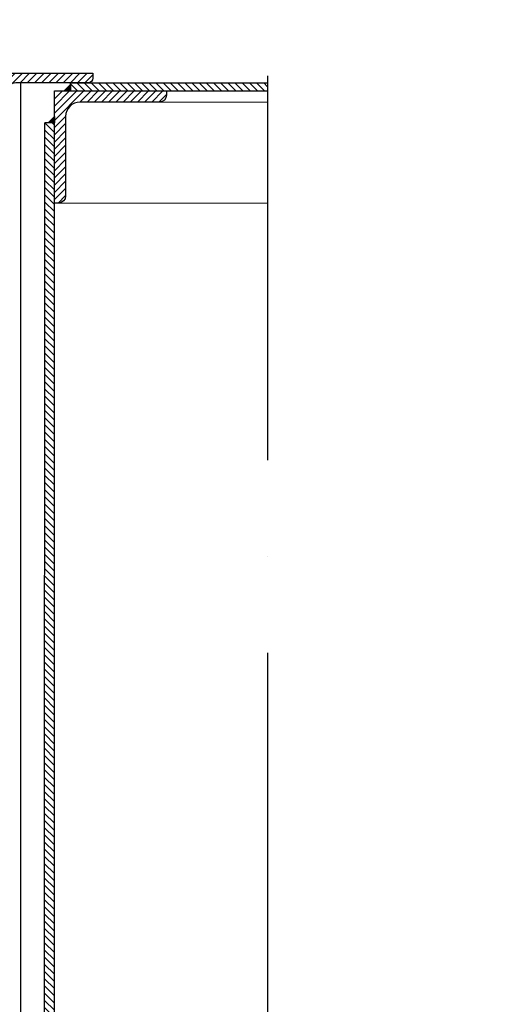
# Model space of a CAD drawing. Header units: millimetres. Extents: x -1777 to 1198744, y 17256 to 76241.
# Tile 194 of 201: x 128339 to 128639, y 51886 to 52501. Entities that reach past the tile are written whole.
import ezdxf

# ---------------------------------------------------------------- set-up
doc = ezdxf.new("R2010")
doc.units = ezdxf.units.MM
doc.linetypes.add('ACAD_ISO10W100', pattern=[18, 12, -3, 0, -3])
doc.layers.add('Beschriftung', color=7, linetype='Continuous', lineweight=9)
doc.styles.add('LBB3.5M1000', font='isocp.shx', dxfattribs={"height": 3.5})
pattern_1 = [(135, (42400.086, 91010.9538), (-2.24506403, -2.24506403), [])]

msp = doc.modelspace()

# ---------------------------------------------------------------- hatches: boundary and pattern name
h = msp.add_hatch()
h.set_pattern_fill('ANSI33', color=256, scale=50)
h.set_pattern_definition([(45, (42400.1, 91172.18), (-224.5064, 224.5064), []), (45, (42624.6, 91172.18), (-224.5064, 224.5064), [158.75, -79.375])])
h.paths.add_polyline_path([(128396.39671, 52816.36326), (127935.59851, 52811.17604), (127935.59851, 52477.17604), (128053.09713, 52477.17604), (128053.09713, 52479.17604), (128213.09713, 52479.17604), (128338.18417, 52477.17604), (128338.18417, 52467.17604), (128384.58417, 52467.17604), (128494.94887, 52466.81276)])
h = msp.add_hatch()
h.set_pattern_fill('ANSI33', color=256, scale=50)
h.set_pattern_definition([(45, (86662.1, 47111.38), (-224.5064, 224.5064), []), (45, (86886.6, 47111.38), (-224.5064, 224.5064), [158.75, -79.375])])
h.paths.add_polyline_path([(128493.75799, 52471.03667), (128493.75799, 52817.45926), (128396.39671, 52816.36326)])
at = {"lineweight": 9}
h = msp.add_hatch(dxfattribs=at)
h.set_pattern_fill('ANSI31', color=256)
h.set_pattern_definition([(45, (42400.086, 91010.9538), (-2.24506403, 2.24506403), [])])
h.paths.add_polyline_path([(128430.59851, 52453.67604), (128430.59851, 52456.17604), (128360.59851, 52456.17604), (128360.59851, 52386.17604), (128363.09851, 52386.17604, 0.414213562), (128367.59851, 52390.67604), (128367.59851, 52440.17604, -0.414213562), (128376.59851, 52449.17604), (128426.09851, 52449.17604, 0.414213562)])
h.paths.add_polyline_path([(128384.58417, 52464.17604), (128384.58417, 52467.17604), (128324.58417, 52467.17604), (128324.58417, 52427.17604), (128327.58417, 52427.17604, 0.414213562), (128330.58417, 52430.17604), (128330.58417, 52455.17604, -0.414213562), (128336.58417, 52461.17604), (128381.58417, 52461.17604, 0.414213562)])
h = msp.add_hatch(color=256)
h.dxf.hatch_style = 1
h.paths.add_polyline_path([(128370.59851, 52460.17604), (128366.59851, 52456.17604), (128370.59851, 52456.17604)])
h = msp.add_hatch(dxfattribs=at)
h.set_pattern_fill('ANSI31', color=256, angle=90)
h.set_pattern_definition(pattern_1)
h.paths.add_polyline_path([(128493.75799, 52456.17604), (128493.75799, 52461.17604), (128370.59869, 52461.17604), (128370.59869, 52456.17604)])
h = msp.add_hatch(color=256)
h.dxf.hatch_style = 1
h.paths.add_polyline_path([(128360.59851, 52440.17478), (128356.59851, 52436.17478), (128360.59851, 52436.17478)])
h = msp.add_hatch(dxfattribs=at)
h.set_pattern_fill('ANSI31', color=256, angle=90)
h.set_pattern_definition(pattern_1)
h.paths.add_polyline_path([(128354.20447, 51321.72172), (128360.59851, 51321.72172), (128360.59851, 52436.17478), (128354.67399, 52436.17727)])

# ---------------------------------------------------------------- linework, layer by layer
at = {"linetype": 'ACAD_ISO10W100', "ltscale": 20}
msp.add_line((128493.75799, 54266.17604), (128493.75799, 51103.31738), dxfattribs=at)
for p, q in [((128339.59851, 51321.72172), (128339.59851, 52461.17604)), ((128360.59851, 51321.72172), (128360.59851, 52456.17604)), ((128360.59851, 52456.17604), (128493.75799, 52456.17604)), ((128370.59851, 52456.17604), (128370.59869, 52461.17604)), ((128370.59869, 52461.17473), (128493.75799, 52461.17481)), ((128354.20447, 51321.72172), (128354.67399, 52436.17727)), ((128360.59869, 52436.17478), (128354.67399, 52436.17727))]:
    msp.add_line(p, q)
at = {"lineweight": 9}
for p, q in [((128426.09851, 52449.17604), (128493.75799, 52449.17604)), ((128363.09851, 52386.17604), (128493.75799, 52386.17604))]:
    msp.add_line(p, q, dxfattribs=at)
msp.add_lwpolyline([(128324.58417, 52427.17604), (128324.58417, 52467.17604), (128384.58417, 52467.17604), (128384.58417, 52464.17604, -0.414213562), (128381.58417, 52461.17604), (128336.58417, 52461.17604, 0.414213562), (128330.58417, 52455.17604), (128330.58417, 52430.17604, -0.414213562), (128327.58417, 52427.17604), (128324.58417, 52427.17604)], format="xyb")
msp.add_lwpolyline([(128360.59851, 52386.17604), (128360.59851, 52456.17604), (128430.59851, 52456.17604), (128430.59851, 52453.67604, -0.414213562), (128426.09851, 52449.17604), (128376.59851, 52449.17604, 0.414213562), (128367.59851, 52440.17604), (128367.59851, 52390.67604, -0.414213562), (128363.09851, 52386.17604)], format="xyb", close=True)
for points in [[(128370.59851, 52460.17604), (128370.59851, 52456.17604), (128366.59851, 52456.17604)], [(128360.59851, 52440.17478), (128360.59851, 52436.17478), (128356.59851, 52436.17478)]]:
    msp.add_lwpolyline(points, close=True)

# ---------------------------------------------------------------- texts
at = {"layer": 'Beschriftung', "insert": (-641.05085, 52759.07674), "char_height": 500, "width": 7399.7669481, "attachment_point": 1, "style": 'LBB3.5M1000'}
msp.add_mtext('\\pi2004.5;{\\fArial|b0|i0|c0|p34;TOP VIEW\\P\\pi1431.8;\\fArial|b0|i1|c0|p34;DRAUFSICHT\\P\\pi64.583;\\fArial|b0|i0|c0|p34;\\H0.6x;(SECTION THROUGH PUMP HOUSE)\\P\\pi330.31;\\fArial|b0|i1|c0|p34;(SCHNITT DURCH PUMPENHAUS)}', dxfattribs=at)

doc.saveas('drawing.dxf')
